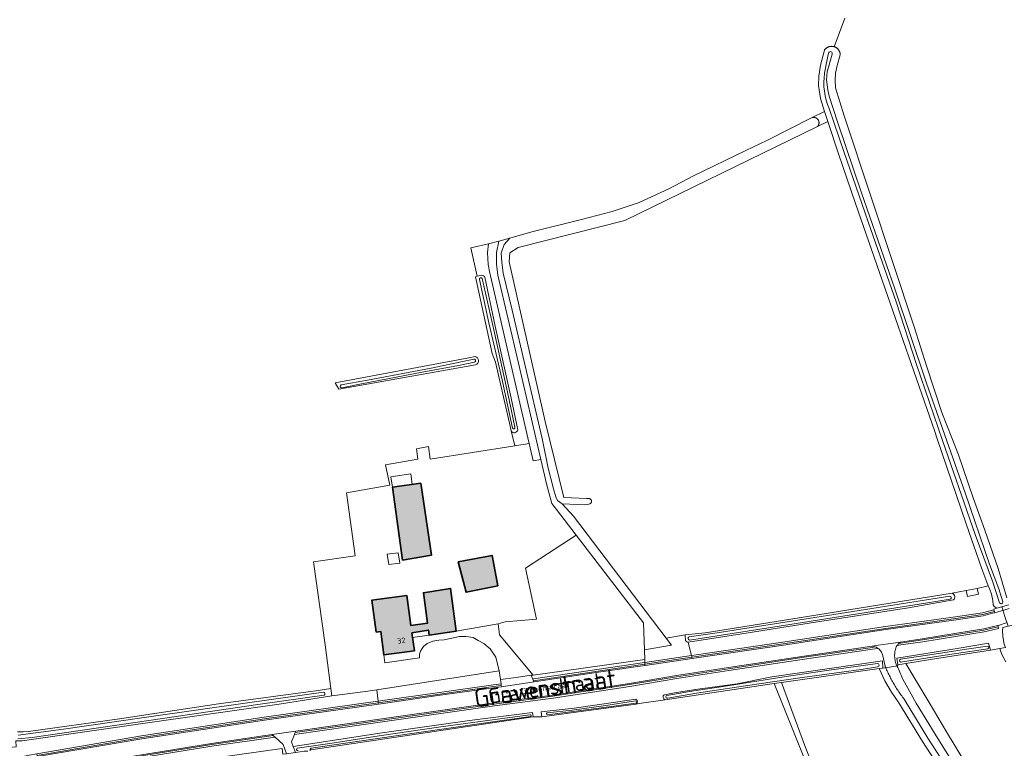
# Model space of a CAD drawing. Header units: metres. Extents: x 200031 to 204075, y 460125 to 464703.
# Tile 142 of 178: x 203022 to 203350, y 462896 to 463139. Entities that reach past the tile are written whole.
import ezdxf
from ezdxf.enums import TextEntityAlignment as Align

# ---------------------------------------------------------------- set-up
doc = ezdxf.new("R2010")
doc.units = ezdxf.units.M
doc.header["$LTSCALE"] = 2
for name, color, linetype, lineweight in [('B-WE-GR-BOS_LOOF-GV', 253, 'Continuous', 13), ('B-WE-GR-GRAS-GV', 253, 'Continuous', 13), ('B-WE-GR-HOUTWAL-GV', 253, 'Continuous', 13), ('B-WE-KW-KUNSTWERK_DUIKER-G', 253, 'Continuous', 18), ('B-WE-OG-BEBOUWING-GV', 253, 'Continuous', 35), ('B-WE-OG-BEBOUWING-T18', 253, 'Continuous', 18), ('B-WE-OG-BEBOUWING_LUIFEL-GV', 253, 'Continuous', 18), ('B-WE-OG-TERREIN_CULTUURSCHEIDING-GV', 253, 'Continuous', 18), ('B-WE-OG-TERREIN_ERF-GV', 253, 'Continuous', 18), ('B-WE-OG-TERREIN_ONBEGROEID-GV', 253, 'Continuous', 18), ('B-WE-OG-TOPOGRAFIE-T18', 250, 'Continuous', 18), ('B-WE-OG-TOPOGRAFIE-T25_2000', 250, 'Continuous', 18), ('B-WE-OG-TOPOGRAFIE-T25_2500', 250, 'Continuous', 18), ('B-WE-OG-WATER-GV', 253, 'Continuous', 18), ('B-WE-OG-WATER_GREPPEL-GV', 253, 'Continuous', 18), ('B-WE-OG-WATER_SLOOT-GV', 253, 'Continuous', 18), ('B-WE-OG-WEG-GV', 253, 'Continuous', 18), ('B-WE-VH-VERHARDING_ASFALT-GV', 253, 'Continuous', 18), ('B-WE-VH-VERHARDING_BETON-A', 254, 'Continuous', 25), ('B-WE-VH-VERHARDING_BETONSTRAATSTEEN-GV', 253, 'Continuous', 18), ('B-WE-VH-VERHARDING_GRASBETONSTEEN-GV', 253, 'Continuous', 18)]:
    doc.layers.add(name, color=color, linetype=linetype, lineweight=lineweight)
doc.styles.add('NLCS-ISO-M1000-T18', font='NLCS-ISO.ttf', dxfattribs={"height": 1.8})
doc.styles.add('NLCS-ISO-M2000-T25', font='NLCS-ISO.ttf', dxfattribs={"height": 5})
doc.styles.add('NLCS-ISO-M2500-T25', font='NLCS-ISO.ttf', dxfattribs={"height": 6.25})

msp = doc.modelspace()

# ---------------------------------------------------------------- hatches: boundary and pattern name
at = {"layer": 'B-WE-VH-VERHARDING_BETON-A'}
h = msp.add_hatch(color=256, dxfattribs=at)
h.dxf.hatch_style = 1
h.paths.add_polyline_path([(203155.406, 462984.897), (203145.891, 462983.491), (203149.307, 462959.214), (203158.901, 462960.813)])
h = msp.add_hatch(color=256, dxfattribs=at)
h.dxf.hatch_style = 1
h.paths.add_polyline_path([(203167.85, 462958.666), (203170.43, 462948.479), (203181.019, 462950.67), (203179.125, 462960.778)])
h = msp.add_hatch(color=256, dxfattribs=at)
h.dxf.hatch_style = 1
h.paths.add_polyline_path([(203143.078, 462927.557), (203153.218, 462928.951), (203152.398, 462934.92), (203157.886, 462935.849), (203158.109, 462934.183), (203167.193, 462935.552), (203165.277, 462949.746), (203156.22, 462948.309), (203157.58, 462938.14), (203152.059, 462937.38), (203150.677, 462947.438), (203139.058, 462945.841), (203140.523, 462935.185), (203142.002, 462935.388)])

# ---------------------------------------------------------------- linework, layer by layer
at = {"layer": 'B-WE-GR-BOS_LOOF-GV', "flags": 128}
msp.add_lwpolyline([(203181.156, 462937.978), (203181.531, 462934.221), (203192.758, 462920.859), (203203.135, 462922.293), (203230.008, 462926.008), (203229.902, 462929.238), (203229.604, 462938.28), (203207.18, 462967.505), (203190.282, 462956.499), (203193.877, 462939.499), (203183.476, 462938.646)], close=True, dxfattribs=at)
at = {"layer": 'B-WE-GR-GRAS-GV', "flags": 128}
for points in [[(203020.957, 462901.948), (203021.693, 462901.899), (203021.809, 462901.891), (203022.863, 462901.886), (203024.619, 462902.032), (203054.877, 462906.235), (203087.958, 462911.269), (203121.131, 462915.705), (203125.411, 462916.376), (203123.509, 462930.955), (203119.539, 462958.655), (203133.481, 462960.594), (203130.631, 462981.632), (203145.019, 462984.14), (203143.611, 462990.979), (203154.327, 462992.831), (203153.93, 462996.27), (203157.899, 462997.064), (203158.49, 462992.822), (203186.693, 462997.326), (203185.488, 463002.292), (203184.861, 463004.875), (203180.231, 463025.248), (203179.172, 463028.158), (203173.537, 463053.702), (203174.175, 463053.862), (203172.017, 463063.384), (203177.878, 463064.686), (203181.338, 463065.586), (203185.079, 463066.559), (203192.329, 463068.724), (203208.874, 463072.789), (203219.16, 463075.411), (203228.149, 463078.432), (203238.075, 463082.991), (203246.242, 463087.319), (203263.73, 463095.853), (203270.674, 463099.161), (203285.798, 463106.78), (203289.918, 463108.855), (203288.562, 463113.198), (203287.857, 463117.476), (203287.979, 463120.604), (203288.583, 463124.307), (203289.893, 463129.271), (203289.954, 463129.359), (203290.018, 463129.445), (203290.085, 463129.528), (203290.155, 463129.609), (203290.228, 463129.687), (203290.304, 463129.762), (203290.383, 463129.834), (203290.465, 463129.904), (203290.549, 463129.97), (203290.635, 463130.033), (203290.724, 463130.093), (203290.815, 463130.149), (203290.908, 463130.202), (203291.003, 463130.251), (203291.099, 463130.297), (203291.198, 463130.34), (203291.298, 463130.378), (203291.399, 463130.413), (203291.501, 463130.444), (203291.605, 463130.471), (203291.709, 463130.494), (203291.814, 463130.513), (203291.92, 463130.529), (203292.027, 463130.54), (203292.133, 463130.547), (203292.24, 463130.551), (203292.347, 463130.55), (203292.454, 463130.546), (203292.561, 463130.537), (203292.667, 463130.524), (203292.773, 463130.508), (203292.878, 463130.487), (203292.982, 463130.463), (203293.077, 463130.437), (203296.706, 463139.915)], [(203296.706, 463139.915), (203293.077, 463130.437), (203293.179, 463130.405), (203293.28, 463130.37), (203293.38, 463130.33), (203293.478, 463130.287), (203293.574, 463130.241), (203293.669, 463130.19), (203293.761, 463130.137), (203293.851, 463130.08), (203293.94, 463130.019), (203294.026, 463129.955), (203294.109, 463129.888), (203294.19, 463129.818), (203294.268, 463129.745), (203294.344, 463129.67), (203294.416, 463129.591), (203294.486, 463129.51), (203294.553, 463129.426), (203294.616, 463129.34), (203294.676, 463129.251), (203294.733, 463129.16), (203294.786, 463129.068), (203294.836, 463128.973), (203294.882, 463128.876), (203294.924, 463128.778), (203294.963, 463128.679), (203294.998, 463128.578), (203295.03, 463128.475), (203295.057, 463128.372), (203295.081, 463128.267), (203295.1, 463128.162), (203295.116, 463128.056), (203295.128, 463127.95), (203295.136, 463127.843), (203295.139, 463127.745), (203294.074, 463124.186), (203293.553, 463121.576), (203293.412, 463119.263), (203293.567, 463116.728), (203296.43, 463107.389), (203305.452, 463080.227), (203319.811, 463036.991), (203324.045, 463023.646), (203328.97, 463008.482), (203332.334, 463000), (203334.577, 462994.345), (203339.408, 462979.984), (203343.332, 462969.145), (203347.783, 462956.399), (203350.694, 462946.592)], [(203173.614, 463024.368), (203128.048, 463016.185), (203126.756, 463018.284), (203171.319, 463026.68), (203173.458, 463027.083)], [(203350.377, 462925.289), (203349.13, 462927.547), (203348.582, 462928.976), (203348.389, 462929.687), (203345.234, 462929.148), (203325.934, 462926.186), (203317.012, 462924.744), (203320.156, 462919.473), (203324.805, 462911.679), (203330.604, 462901.957), (203338.533, 462888.664), (203345.396, 462877.157), (203347.641, 462873.394), (203357.622, 462878.668)], [(203350.265, 462930.008), (203348.389, 462929.687), (203348.582, 462928.976), (203349.13, 462927.547), (203350.377, 462925.289)], [(203329.536, 462887.903), (203322.556, 462898.721), (203314.707, 462911.627), (203312.228, 462915.166), (203310.06, 462918.904), (203308.133, 462922.998), (203275.525, 462918.419), (203283.598, 462896.706), (203291.461, 462876.913)], [(203294.696, 462864.497), (203279.836, 462901.498), (203273.115, 462918.047), (203236.843, 462912.642), (203228.091, 462911.338), (203227.091, 462911.204), (203206.3, 462908.417), (203195.685, 462906.897), (203195.593, 462906.884), (203192.783, 462906.896), (203192.746, 462906.896), (203118.724, 462895.969)]]:
    msp.add_lwpolyline(points, dxfattribs=at)
for points in [[(203285.798, 463106.78), (203285.84, 463106.791), (203285.923, 463106.81), (203286.006, 463106.825), (203286.091, 463106.836), (203286.175, 463106.843), (203286.26, 463106.846), (203286.345, 463106.846), (203286.429, 463106.841), (203286.513, 463106.832), (203286.597, 463106.819), (203286.68, 463106.802), (203286.763, 463106.782), (203286.844, 463106.757), (203286.924, 463106.729), (203287.002, 463106.697), (203287.079, 463106.661), (203287.154, 463106.622), (203287.228, 463106.579), (203287.299, 463106.533), (203287.367, 463106.484), (203287.434, 463106.431), (203287.498, 463106.375), (203287.559, 463106.316), (203287.617, 463106.255), (203287.673, 463106.191), (203287.725, 463106.124), (203287.774, 463106.055), (203287.82, 463105.983), (203287.862, 463105.91), (203287.901, 463105.835), (203287.936, 463105.757), (203287.968, 463105.679), (203287.996, 463105.599), (203288.02, 463105.517), (203288.04, 463105.435), (203288.056, 463105.352), (203288.068, 463105.268), (203288.077, 463105.183), (203288.081, 463105.099), (203288.081, 463105.014), (203288.078, 463104.929), (203288.07, 463104.845), (203288.058, 463104.761), (203288.043, 463104.677), (203288.023, 463104.595), (203288, 463104.513), (203287.973, 463104.433), (203287.942, 463104.354), (203287.907, 463104.277), (203287.869, 463104.201), (203287.827, 463104.127), (203287.782, 463104.056), (203287.734, 463103.986), (203287.682, 463103.919), (203287.627, 463103.854), (203287.569, 463103.792), (203290.979, 463105.455), (203289.918, 463108.855)], [(203340.761, 462949.758), (203344.472, 462950.593), (203343.979, 462951.796), (203342.345, 462956.275), (203337.094, 462971.293), (203327.353, 463000), (203326.655, 463002.06), (203314.481, 463037.182), (203300.221, 463078.177), (203294.585, 463094.696), (203290.979, 463105.455), (203287.569, 463103.792), (203223.407, 463072.501), (203187.756, 463063.419), (203185.045, 463061.657), (203184.775, 463058.675), (203196.839, 463005.402), (203203.049, 462980.082), (203210.715, 462979.774), (203211.585, 462979.704), (203211.618, 462979.694), (203211.676, 462979.673), (203211.731, 462979.648), (203211.785, 462979.62), (203211.837, 462979.588), (203211.887, 462979.553), (203211.935, 462979.514), (203211.98, 462979.473), (203212.022, 462979.429), (203212.061, 462979.382), (203212.097, 462979.332), (203212.129, 462979.281), (203212.158, 462979.227), (203212.184, 462979.172), (203212.206, 462979.115), (203212.224, 462979.056), (203212.238, 462978.997), (203212.248, 462978.937), (203212.255, 462978.876), (203212.257, 462978.815), (203212.255, 462978.754), (203212.25, 462978.693), (203212.24, 462978.633), (203212.227, 462978.574), (203212.209, 462978.515), (203212.188, 462978.458), (203212.163, 462978.402), (203212.135, 462978.348), (203212.103, 462978.296), (203212.067, 462978.246), (203212.029, 462978.199), (203211.987, 462978.154), (203211.943, 462978.112), (203211.896, 462978.073), (203211.847, 462978.038), (203211.795, 462978.005), (203211.741, 462977.976), (203211.686, 462977.951), (203211.629, 462977.929), (203211.318, 462977.878), (203210.047, 462977.671), (203202.461, 462977.976), (203206.237, 462973.84), (203237.102, 462933.187), (203243.433, 462934.248), (203250.08, 462934.992), (203284.248, 462940.399), (203332.511, 462948.122), (203337.121, 462949.08)], [(203195.367, 462992.715), (203197.332, 462984.212), (203199.032, 462978.124), (203200.567, 462976.123), (203207.18, 462967.505), (203229.604, 462938.28), (203229.902, 462929.238), (203238.927, 462930.784), (203237.102, 462933.187), (203206.237, 462973.84), (203202.461, 462977.976), (203200.897, 462979.038), (203200.363, 462980.349), (203199.602, 462983.004), (203197.839, 462989.867), (203195.786, 462999.708), (203195.384, 463001.597), (203190.589, 463022.118), (203185.857, 463042.608), (203182.807, 463054.9), (203182.364, 463058.597), (203182.185, 463061.607), (203183.113, 463064.514), (203185.079, 463066.559), (203181.338, 463065.586), (203180.542, 463061.789), (203180.586, 463057.929), (203181.048, 463054.239), (203187.942, 463024.858), (203193.684, 463000)]]:
    msp.add_lwpolyline(points, close=True, dxfattribs=at)
at = {"layer": 'B-WE-GR-GRAS-GV'}
msp.add_lwpolyline([(203173.458, 463027.083, -0.7748319), (203173.614, 463024.368)], format="xyb", dxfattribs=at)
at = {"layer": 'B-WE-GR-HOUTWAL-GV', "flags": 128}
for points in [[(203186.693, 462997.326), (203191.423, 462998.082), (203190.982, 463000), (203178.566, 463053.97), (203178.387, 463054.916), (203177.838, 463057.823), (203177.563, 463061.786), (203177.878, 463064.686), (203172.017, 463063.384), (203174.175, 463053.862), (203175.715, 463054.247)], [(203176.703, 463053.531), (203180.101, 463037.194), (203185.485, 463013.246), (203187.667, 463002.702)], [(203185.488, 463002.292), (203186.693, 462997.326)]]:
    msp.add_lwpolyline(points, dxfattribs=at)
at = {"layer": 'B-WE-GR-HOUTWAL-GV'}
for points in [[(203175.715, 463054.247, -0.2597054), (203176.703, 463053.531)], [(203187.667, 463002.702, -0.7353306), (203185.488, 463002.292)]]:
    msp.add_lwpolyline(points, format="xyb", dxfattribs=at)
at = {"layer": 'B-WE-KW-KUNSTWERK_DUIKER-G', "flags": 128}
msp.add_lwpolyline([(203351.154, 462937.179), (203350.063, 462940.441), (203348.972, 462943.702)], dxfattribs=at)
at = {"layer": 'B-WE-OG-BEBOUWING-GV', "flags": 128}
for points in [[(203155.406, 462984.897), (203145.891, 462983.491), (203149.307, 462959.214), (203158.901, 462960.813)], [(203167.85, 462958.666), (203170.43, 462948.479), (203181.019, 462950.67), (203179.125, 462960.778)], [(203143.078, 462927.557), (203153.218, 462928.951), (203152.398, 462934.92), (203157.886, 462935.849), (203158.109, 462934.183), (203167.193, 462935.552), (203165.277, 462949.746), (203156.22, 462948.309), (203157.58, 462938.14), (203152.059, 462937.38), (203150.677, 462947.438), (203139.058, 462945.841), (203140.523, 462935.185), (203142.002, 462935.388)]]:
    msp.add_lwpolyline(points, close=True, dxfattribs=at)
at = {"layer": 'B-WE-OG-BEBOUWING_LUIFEL-GV', "flags": 128}
for points in [[(203145.891, 462983.491), (203152.521, 462984.471), (203152.005, 462987.958), (203145.376, 462986.979)], [(203144.647, 462957.678), (203148.311, 462958.193), (203147.823, 462961.659), (203144.159, 462961.144)], [(203152.398, 462934.92), (203152.613, 462933.352), (203158.109, 462934.183), (203157.886, 462935.849)]]:
    msp.add_lwpolyline(points, close=True, dxfattribs=at)
at = {"layer": 'B-WE-OG-TERREIN_CULTUURSCHEIDING-GV', "flags": 128}
for points in [[(203310.255, 462937.031), (203332.826, 462940.209), (203342.561, 462941.625), (203346.399, 462942.63), (203346.342, 462942.86), (203347.386, 462943.12), (203346.454, 462943.767), (203346.158, 462944.322), (203345.963, 462945.769), (203345.602, 462947.829), (203344.964, 462949.39), (203344.472, 462950.593), (203340.761, 462949.758), (203341.194, 462947.886), (203337.581, 462947.079), (203337.121, 462949.08), (203332.511, 462948.122)], [(203332.905, 462945.904), (203317.229, 462943.187), (203288.993, 462938.827), (203262.344, 462934.571), (203244.49, 462931.804), (203244.51, 462931.723), (203245.589, 462927.403), (203245.686, 462927.417), (203247.124, 462927.63), (203276.061, 462931.818), (203310.255, 462937.031)], [(203351.306, 462944.247), (203347.386, 462943.12), (203346.342, 462942.86), (203346.399, 462942.63), (203346.544, 462942.048), (203346.641, 462941.66), (203349.659, 462942.45), (203351.472, 462943.013)], [(203350.411, 462938.295), (203347.947, 462937.44), (203347.706, 462937.38), (203347.803, 462936.992), (203347.948, 462936.41), (203345.985, 462935.921), (203343.168, 462935.26), (203338.982, 462934.598), (203322.63, 462931.959), (203315.344, 462930.888), (203314.108, 462930.706), (203314.051, 462930.625), (203313.838, 462930.255), (203313.66, 462929.867), (203313.516, 462929.465), (203313.408, 462929.052), (203313.338, 462928.632), (203313.305, 462928.206), (203313.274, 462927.333), (203313.323, 462926.46), (203313.449, 462925.596), (203313.653, 462924.746), (203313.786, 462924.477), (203313.918, 462924.208), (203314.049, 462923.938), (203314.366, 462923.978), (203314.318, 462924.309), (203313.996, 462926.527), (203334.812, 462929.841), (203344.597, 462931.476), (203345.234, 462929.148), (203348.389, 462929.687), (203350.265, 462930.008), (203349.793, 462931.162), (203349.355, 462933.674), (203349.222, 462935.852), (203349.386, 462936.708), (203353.487, 462937.719)], [(203237.102, 462933.187), (203238.927, 462930.784), (203229.902, 462929.238), (203230.008, 462926.008), (203230.038, 462925.092), (203245.589, 462927.403), (203244.51, 462931.723), (203244.49, 462931.804)], [(203243.608, 462932.324), (203243.433, 462934.248), (203237.102, 462933.187)], [(203309.749, 462925.228), (203309.583, 462926.246), (203309.34, 462927.248), (203309.021, 462928.228), (203308.86, 462928.533), (203308.674, 462928.822), (203308.463, 462929.095), (203308.23, 462929.348), (203307.976, 462929.581), (203307.729, 462929.769), (203305.928, 462929.505), (203305.194, 462929.397), (203282.494, 462926.099), (203258.023, 462922.396), (203240.692, 462919.705), (203225.047, 462917.069), (203199.428, 462913.186), (203179.903, 462910.57), (203131.671, 462903.709), (203113.221, 462901.053), (203112.223, 462898.59), (203112.804, 462897.03), (203142.485, 462901.57), (203171.534, 462905.756), (203192.552, 462908.359), (203192.783, 462906.896), (203195.593, 462906.884), (203195.685, 462906.897), (203195.439, 462908.552), (203206.503, 462909.783), (203220.995, 462911.89), (203227.076, 462912.772)], [(203236.535, 462914.298), (203239.9, 462914.93), (203247.699, 462916.107), (203260.749, 462917.893), (203272.344, 462920.22), (203309.258, 462925.576), (203309.381, 462923.173), (203310.302, 462923.302), (203310.243, 462923.439), (203310.157, 462923.644), (203310.071, 462923.85), (203309.749, 462925.228)], [(203022.171, 462893.628), (203022.225, 462893.641), (203024.768, 462894.147), (203027.356, 462894.602), (203062.246, 462900.591), (203103.165, 462906.85), (203141.062, 462912.196), (203141.099, 462912.201), (203140.71, 462915.945), (203136.954, 462915.365), (203125.734, 462913.898)], [(203125.734, 462913.898), (203108.11, 462911.14), (203066.605, 462905.253), (203022.491, 462898.925), (203022.434, 462898.917), (203020.361, 462898.957), (203020.508, 462896.928), (203014.481, 462896.414), (203015.041, 462894.969)], [(203227.091, 462911.204), (203228.091, 462911.338), (203236.843, 462912.642)]]:
    msp.add_lwpolyline(points, dxfattribs=at)
at = {"layer": 'B-WE-OG-TERREIN_CULTUURSCHEIDING-GV'}
for points in [[(203332.511, 462948.122, -0.5580121), (203332.905, 462945.904)], [(203244.49, 462931.804, -0.2455289), (203243.608, 462932.324)], [(203227.076, 462912.772, -0.5975507), (203227.091, 462911.204)], [(203236.843, 462912.642, -0.6897875), (203236.535, 462914.298)]]:
    msp.add_lwpolyline(points, format="xyb", dxfattribs=at)
at = {"layer": 'B-WE-OG-TERREIN_CULTUURSCHEIDING-GV', "flags": 128}
for points in [[(203192.669, 462919.538), (203192.938, 462919.578), (203229.899, 462925.07), (203229.909, 462925.072), (203230.038, 462925.092), (203230.008, 462926.008), (203203.135, 462922.293), (203192.758, 462920.859), (203192.128, 462920.772)], [(203182.084, 462917.964), (203181.878, 462919.352), (203181.45, 462922.231), (203140.71, 462915.945), (203141.099, 462912.201), (203143.412, 462912.527), (203160.836, 462914.985), (203179.553, 462917.588)], [(203049.297, 462887.815), (203080.736, 462892.367), (203109.196, 462896.343), (203109.421, 462894.443), (203110.617, 462894.622), (203109.481, 462897.668), (203106.761, 462900.123), (203085.745, 462897.097), (203028.95, 462887.863), (203028.352, 462887.708), (203028.965, 462884.653)]]:
    msp.add_lwpolyline(points, close=True, dxfattribs=at)
at = {"layer": 'B-WE-OG-TERREIN_ERF-GV', "flags": 128}
for points in [[(203181.45, 462922.231), (203180.316, 462926.867), (203178.487, 462929.559), (203176.371, 462931.413), (203174.46, 462932.397), (203172.81, 462933.331), (203170.527, 462933.682), (203168.286, 462933.667), (203163.146, 462932.66), (203161.418, 462932.446), (203159.357, 462932.156), (203157.491, 462931.358), (203156.241, 462930.388), (203155.396, 462929.094), (203154.885, 462927.843), (203154.865, 462926.56), (203143.32, 462924.944), (203143.078, 462927.557), (203142.002, 462935.388), (203140.523, 462935.185), (203139.058, 462945.841), (203150.677, 462947.438), (203152.059, 462937.38), (203157.58, 462938.14), (203156.22, 462948.309), (203165.277, 462949.746), (203167.193, 462935.552), (203181.156, 462937.978), (203183.476, 462938.646), (203193.877, 462939.499), (203190.282, 462956.499), (203207.18, 462967.505), (203200.567, 462976.123), (203199.032, 462978.124), (203197.332, 462984.212), (203195.367, 462992.715), (203192.76, 462992.272), (203191.423, 462998.082), (203186.693, 462997.326), (203158.49, 462992.822), (203157.899, 462997.064), (203153.93, 462996.27), (203154.327, 462992.831), (203143.611, 462990.979), (203145.019, 462984.14), (203130.631, 462981.632), (203133.481, 462960.594), (203119.539, 462958.655), (203123.509, 462930.955), (203125.411, 462916.376), (203125.734, 462913.898), (203136.954, 462915.365), (203140.71, 462915.945)], [(203155.406, 462984.897), (203158.901, 462960.813), (203149.307, 462959.214), (203145.891, 462983.491)], [(203167.85, 462958.666), (203179.125, 462960.778), (203181.019, 462950.67), (203170.43, 462948.479)]]:
    msp.add_lwpolyline(points, close=True, dxfattribs=at)
for points in [[(203331.325, 462889.018), (203324.342, 462899.84), (203316.448, 462912.82), (203316.181, 462913.17), (203315.917, 462913.522), (203315.657, 462913.877), (203315.4, 462914.234), (203315.146, 462914.593), (203314.895, 462914.955), (203314.648, 462915.319), (203314.404, 462915.685), (203314.163, 462916.053), (203313.925, 462916.424), (203313.691, 462916.797), (203313.461, 462917.171), (203313.234, 462917.548), (203313.01, 462917.927), (203312.789, 462918.308), (203312.573, 462918.691), (203312.359, 462919.076), (203312.149, 462919.463), (203311.943, 462919.851), (203311.74, 462920.242), (203311.541, 462920.634), (203311.345, 462921.029), (203311.153, 462921.424), (203310.965, 462921.822), (203310.78, 462922.222), (203310.599, 462922.623), (203310.421, 462923.025), (203310.302, 462923.302), (203309.381, 462923.173), (203308.133, 462922.998), (203310.06, 462918.904), (203312.228, 462915.166), (203314.707, 462911.627), (203322.556, 462898.721), (203329.536, 462887.903)], [(203338.533, 462888.664), (203330.604, 462901.957), (203324.805, 462911.679), (203320.156, 462919.473), (203317.012, 462924.744), (203314.318, 462924.309), (203314.366, 462923.978), (203314.049, 462923.938), (203314.3, 462923.414), (203314.548, 462922.888), (203314.792, 462922.361), (203315.032, 462921.832), (203315.268, 462921.301), (203315.501, 462920.769), (203315.731, 462920.235), (203315.956, 462919.699), (203316.043, 462919.491), (203320.484, 462911.452), (203326.844, 462901.178), (203333.931, 462889.695)]]:
    msp.add_lwpolyline(points, dxfattribs=at)
at = {"layer": 'B-WE-OG-TERREIN_ONBEGROEID-GV', "flags": 128}
msp.add_lwpolyline([(203195.367, 462992.715), (203193.684, 463000), (203187.942, 463024.858), (203181.048, 463054.239), (203180.586, 463057.929), (203180.542, 463061.789), (203181.338, 463065.586), (203177.878, 463064.686), (203177.563, 463061.786), (203177.838, 463057.823), (203178.387, 463054.916), (203178.566, 463053.97), (203190.982, 463000), (203191.423, 462998.082), (203192.76, 462992.272)], close=True, dxfattribs=at)
at = {"layer": 'B-WE-OG-WATER-GV', "flags": 128}
for points in [[(203226.901, 462912.211), (203217.078, 462910.659), (203205.758, 462909.202), (203197.466, 462908.23)], [(203197.596, 462907.647), (203216.399, 462910.028), (203227.002, 462911.538)]]:
    msp.add_lwpolyline(points, dxfattribs=at)
at = {"layer": 'B-WE-OG-WATER-GV'}
for points in [[(203227.002, 462911.538, 0.7497714), (203226.901, 462912.211)], [(203197.466, 462908.23, 0.907945), (203197.596, 462907.647)]]:
    msp.add_lwpolyline(points, format="xyb", dxfattribs=at)
at = {"layer": 'B-WE-OG-WATER_GREPPEL-GV', "flags": 128}
for points in [[(203285.798, 463106.78), (203270.674, 463099.161), (203263.73, 463095.853), (203246.242, 463087.319), (203238.075, 463082.991), (203228.149, 463078.432), (203219.16, 463075.411), (203208.874, 463072.789), (203192.329, 463068.724), (203185.079, 463066.559), (203183.113, 463064.514), (203182.185, 463061.607), (203182.364, 463058.597), (203182.807, 463054.9), (203185.857, 463042.608), (203190.589, 463022.118), (203195.384, 463001.597), (203195.786, 462999.708), (203197.839, 462989.867), (203199.602, 462983.004), (203200.363, 462980.349), (203200.897, 462979.038), (203202.461, 462977.976), (203210.047, 462977.671), (203211.318, 462977.878), (203211.629, 462977.929), (203211.686, 462977.951), (203211.741, 462977.976), (203211.795, 462978.005), (203211.847, 462978.038), (203211.896, 462978.073), (203211.943, 462978.112), (203211.987, 462978.154), (203212.029, 462978.199), (203212.067, 462978.246), (203212.103, 462978.296), (203212.135, 462978.348), (203212.163, 462978.402), (203212.188, 462978.458), (203212.209, 462978.515), (203212.227, 462978.574), (203212.24, 462978.633), (203212.25, 462978.693), (203212.255, 462978.754), (203212.257, 462978.815), (203212.255, 462978.876), (203212.248, 462978.937), (203212.238, 462978.997), (203212.224, 462979.056), (203212.206, 462979.115), (203212.184, 462979.172), (203212.158, 462979.227), (203212.129, 462979.281), (203212.097, 462979.332), (203212.061, 462979.382), (203212.022, 462979.429), (203211.98, 462979.473), (203211.935, 462979.514), (203211.887, 462979.553), (203211.837, 462979.588), (203211.785, 462979.62), (203211.731, 462979.648), (203211.676, 462979.673), (203211.618, 462979.694), (203211.585, 462979.704), (203210.715, 462979.774), (203203.049, 462980.082), (203196.839, 463005.402), (203184.775, 463058.675), (203185.045, 463061.657), (203187.756, 463063.419), (203223.407, 463072.501), (203287.569, 463103.792), (203287.627, 463103.854), (203287.682, 463103.919), (203287.734, 463103.986), (203287.782, 463104.056), (203287.827, 463104.127), (203287.869, 463104.201), (203287.907, 463104.277), (203287.942, 463104.354), (203287.973, 463104.433), (203288, 463104.513), (203288.023, 463104.595), (203288.043, 463104.677), (203288.058, 463104.761), (203288.07, 463104.845), (203288.078, 463104.929), (203288.081, 463105.014), (203288.081, 463105.099), (203288.077, 463105.183), (203288.068, 463105.268), (203288.056, 463105.352), (203288.04, 463105.435), (203288.02, 463105.517), (203287.996, 463105.599), (203287.968, 463105.679), (203287.936, 463105.757), (203287.901, 463105.835), (203287.862, 463105.91), (203287.82, 463105.983), (203287.774, 463106.055), (203287.725, 463106.124), (203287.673, 463106.191), (203287.617, 463106.255), (203287.559, 463106.316), (203287.498, 463106.375), (203287.434, 463106.431), (203287.367, 463106.484), (203287.299, 463106.533), (203287.228, 463106.579), (203287.154, 463106.622), (203287.079, 463106.661), (203287.002, 463106.697), (203286.924, 463106.729), (203286.844, 463106.757), (203286.763, 463106.782), (203286.68, 463106.802), (203286.597, 463106.819), (203286.513, 463106.832), (203286.429, 463106.841), (203286.345, 463106.846), (203286.26, 463106.846), (203286.175, 463106.843), (203286.091, 463106.836), (203286.006, 463106.825), (203285.923, 463106.81), (203285.84, 463106.791)], [(203340.761, 462949.758), (203337.121, 462949.08), (203337.581, 462947.079), (203341.194, 462947.886)]]:
    msp.add_lwpolyline(points, close=True, dxfattribs=at)
at = {"layer": 'B-WE-OG-WATER_GREPPEL-GV'}
for points in [[(203175.788, 463053.103, 0.7377237), (203174.863, 463052.79)], [(203173.242, 463025.22, 0.9172708), (203172.997, 463026.253)], [(203128.824, 463017.614, 0.9619384), (203129.07, 463016.697)], [(203185.965, 463003.151, 0.8498168), (203186.731, 463003.509)], [(203331.769, 462946.145, 0.879983), (203331.634, 462947.175)], [(203244.788, 462933.572, 0.7956979), (203244.914, 462932.528)]]:
    msp.add_lwpolyline(points, format="xyb", dxfattribs=at)
at = {"layer": 'B-WE-OG-WATER_GREPPEL-GV', "flags": 128}
for points in [[(203174.863, 463052.79), (203178.054, 463038.282), (203182.457, 463019.375), (203185.965, 463003.151)], [(203186.731, 463003.509), (203184.813, 463012.61), (203179.718, 463035.95), (203175.788, 463053.103)], [(203172.997, 463026.253), (203158.758, 463023.269), (203137.605, 463019.251), (203128.824, 463017.614)], [(203129.07, 463016.697), (203135.577, 463017.99), (203155.793, 463021.877), (203167.962, 463024.105), (203173.242, 463025.22)], [(203331.634, 462947.175), (203286.718, 462940.005), (203254.128, 462934.896), (203244.788, 462933.572)], [(203244.914, 462932.528), (203278.385, 462937.768), (203323.582, 462944.79), (203331.769, 462946.145)], [(203291.461, 462876.913), (203283.598, 462896.706), (203275.525, 462918.419), (203273.115, 462918.047), (203279.836, 462901.498), (203294.696, 462864.497)]]:
    msp.add_lwpolyline(points, dxfattribs=at)
at = {"layer": 'B-WE-OG-WATER_SLOOT-GV', "flags": 128}
for points in [[(203350.694, 462946.592), (203347.783, 462956.399), (203343.332, 462969.145), (203339.408, 462979.984), (203334.577, 462994.345), (203332.334, 463000), (203328.97, 463008.482), (203324.045, 463023.646), (203319.811, 463036.991), (203305.452, 463080.227), (203296.43, 463107.389), (203293.567, 463116.728), (203293.412, 463119.263), (203293.553, 463121.576), (203294.074, 463124.186), (203295.139, 463127.745), (203295.136, 463127.843), (203295.128, 463127.95), (203295.116, 463128.056), (203295.1, 463128.162), (203295.081, 463128.267), (203295.057, 463128.372), (203295.03, 463128.475), (203294.998, 463128.578), (203294.963, 463128.679), (203294.924, 463128.778), (203294.882, 463128.876), (203294.836, 463128.973), (203294.786, 463129.068), (203294.733, 463129.16), (203294.676, 463129.251), (203294.616, 463129.34), (203294.553, 463129.426), (203294.486, 463129.51), (203294.416, 463129.591), (203294.344, 463129.67), (203294.268, 463129.745), (203294.19, 463129.818), (203294.109, 463129.888), (203294.026, 463129.955), (203293.94, 463130.019), (203293.851, 463130.08), (203293.761, 463130.137), (203293.669, 463130.19), (203293.574, 463130.241), (203293.478, 463130.287), (203293.38, 463130.33), (203293.28, 463130.37), (203293.179, 463130.405), (203293.077, 463130.437), (203292.982, 463130.463), (203292.878, 463130.487), (203292.773, 463130.508), (203292.667, 463130.524), (203292.561, 463130.537), (203292.454, 463130.546), (203292.347, 463130.55), (203292.24, 463130.551), (203292.133, 463130.547), (203292.027, 463130.54), (203291.92, 463130.529), (203291.814, 463130.513), (203291.709, 463130.494), (203291.605, 463130.471), (203291.501, 463130.444), (203291.399, 463130.413), (203291.298, 463130.378), (203291.198, 463130.34), (203291.099, 463130.297), (203291.003, 463130.251), (203290.908, 463130.202), (203290.815, 463130.149), (203290.724, 463130.093), (203290.635, 463130.033), (203290.549, 463129.97), (203290.465, 463129.904), (203290.383, 463129.834), (203290.304, 463129.762), (203290.228, 463129.687), (203290.155, 463129.609), (203290.085, 463129.528), (203290.018, 463129.445), (203289.954, 463129.359), (203289.893, 463129.271), (203288.583, 463124.307), (203287.979, 463120.604), (203287.857, 463117.476), (203288.562, 463113.198), (203289.918, 463108.855), (203290.979, 463105.455), (203294.585, 463094.696), (203300.221, 463078.177), (203314.481, 463037.182), (203326.655, 463002.06), (203327.353, 463000), (203337.094, 462971.293), (203342.345, 462956.275), (203343.979, 462951.796), (203344.472, 462950.593), (203344.964, 462949.39), (203345.602, 462947.829), (203345.963, 462945.769), (203346.158, 462944.322), (203346.454, 462943.767), (203347.386, 462943.12), (203351.306, 462944.247)], [(203289.916, 463121.557), (203290.658, 463125.551), (203291.168, 463127.854), (203291.369, 463128.445)], [(203291.369, 463128.445), (203291.168, 463127.854), (203290.658, 463125.551), (203289.916, 463121.557)], [(203292.44, 463127.961), (203290.839, 463122.063), (203290.575, 463119.432)], [(203349.386, 462945.264), (203347.963, 462949.627), (203344.934, 462957.81), (203336.743, 462981.609), (203323.876, 463018.214), (203313.302, 463049.642), (203302.25, 463081.741), (203294.287, 463105.415), (203291.464, 463113.982), (203291.052, 463116.069), (203290.575, 463119.432), (203290.839, 463122.063), (203292.44, 463127.961)], [(203290.575, 463119.432), (203291.052, 463116.069), (203291.464, 463113.982), (203294.287, 463105.415), (203302.25, 463081.741), (203313.302, 463049.642), (203323.876, 463018.214), (203336.743, 462981.609), (203344.934, 462957.81), (203347.963, 462949.627), (203349.386, 462945.264)], [(203348.255, 462944.967), (203345.863, 462952.166), (203340.172, 462967.791), (203329.272, 462999.116), (203320.573, 463024.388), (203313.744, 463045.289), (203305.311, 463069.448), (203296.485, 463095.173), (203291.428, 463109.781)], [(203291.428, 463109.781), (203296.485, 463095.173), (203305.311, 463069.448), (203313.744, 463045.289), (203320.573, 463024.388), (203329.272, 462999.116), (203340.172, 462967.791), (203345.863, 462952.166), (203348.255, 462944.967)], [(203175.715, 463054.247), (203174.175, 463053.862), (203173.537, 463053.702), (203179.172, 463028.158), (203180.231, 463025.248), (203184.861, 463004.875), (203185.488, 463002.292)], [(203185.965, 463003.151), (203182.457, 463019.375), (203178.054, 463038.282), (203174.863, 463052.79)], [(203175.788, 463053.103), (203179.718, 463035.95), (203184.813, 463012.61), (203186.731, 463003.509)], [(203187.667, 463002.702), (203185.485, 463013.246), (203180.101, 463037.194), (203176.703, 463053.531)], [(203173.458, 463027.083), (203171.319, 463026.68), (203126.756, 463018.284), (203128.048, 463016.185), (203173.614, 463024.368)], [(203128.824, 463017.614), (203137.605, 463019.251), (203158.758, 463023.269), (203172.997, 463026.253)], [(203173.242, 463025.22), (203167.962, 463024.105), (203155.793, 463021.877), (203135.577, 463017.99), (203129.07, 463016.697)], [(203332.511, 462948.122), (203284.248, 462940.399), (203250.08, 462934.992), (203243.433, 462934.248), (203243.608, 462932.324)], [(203244.49, 462931.804), (203262.344, 462934.571), (203288.993, 462938.827), (203317.229, 462943.187), (203332.905, 462945.904)], [(203244.788, 462933.572), (203254.128, 462934.896), (203286.718, 462940.005), (203331.634, 462947.175)], [(203331.769, 462946.145), (203323.582, 462944.79), (203278.385, 462937.768), (203244.914, 462932.528)], [(203353.487, 462937.719), (203349.386, 462936.708), (203349.222, 462935.852), (203349.355, 462933.674), (203349.793, 462931.162), (203350.265, 462930.008)], [(203315.261, 462926.167), (203326.512, 462927.845), (203337.229, 462929.463), (203344.288, 462930.496)], [(203344.387, 462929.636), (203327.868, 462927.168), (203315.288, 462925.202)], [(203315.288, 462925.202), (203327.868, 462927.168), (203344.387, 462929.636)], [(203344.288, 462930.496), (203337.229, 462929.463), (203326.512, 462927.845)], [(203326.512, 462927.845), (203315.261, 462926.167)], [(203309.381, 462923.173), (203309.258, 462925.576), (203272.344, 462920.22), (203260.749, 462917.893), (203247.699, 462916.107), (203239.9, 462914.93), (203236.535, 462914.298)], [(203236.843, 462912.642), (203273.115, 462918.047), (203275.525, 462918.419), (203308.133, 462922.998), (203309.381, 462923.173)], [(203237.385, 462914.061), (203244.961, 462915.35), (203256.139, 462917.043), (203261.78, 462917.963), (203275.712, 462920.131), (203290.675, 462922.416), (203307.556, 462924.726)], [(203307.556, 462924.726), (203290.675, 462922.416), (203275.712, 462920.131), (203261.78, 462917.963), (203256.139, 462917.043), (203244.961, 462915.35), (203237.385, 462914.061)], [(203237.644, 462913.167), (203247.224, 462914.802), (203267.987, 462917.914), (203282.474, 462919.997), (203302.089, 462922.757), (203307.624, 462923.605)], [(203302.089, 462922.757), (203282.474, 462919.997), (203267.987, 462917.914), (203247.224, 462914.802), (203237.644, 462913.167)], [(203307.624, 462923.605), (203302.089, 462922.757)], [(203020.361, 462898.957), (203022.434, 462898.917), (203022.491, 462898.925), (203066.605, 462905.253), (203108.11, 462911.14), (203125.734, 462913.898), (203125.411, 462916.376), (203121.131, 462915.705), (203087.958, 462911.269), (203054.877, 462906.235), (203024.619, 462902.032), (203022.863, 462901.886), (203021.809, 462901.891), (203021.693, 462901.899), (203020.957, 462901.948)], [(203123.163, 462914.144), (203101.059, 462911.076), (203070.069, 462906.535), (203025.857, 462900.043), (203021.019, 462899.543)], [(203021.019, 462899.543), (203025.857, 462900.043), (203070.069, 462906.535), (203101.059, 462911.076), (203123.163, 462914.144)], [(203021.156, 462900.808), (203036.257, 462902.853), (203063.167, 462906.708), (203098.392, 462911.759), (203122.892, 462915.14)], [(203122.892, 462915.14), (203098.392, 462911.759), (203063.167, 462906.708), (203036.257, 462902.853), (203021.156, 462900.808)], [(203227.076, 462912.772), (203220.995, 462911.89), (203206.503, 462909.783), (203195.439, 462908.552), (203195.685, 462906.897), (203206.3, 462908.417), (203227.091, 462911.204)], [(203197.466, 462908.23), (203205.758, 462909.202), (203217.078, 462910.659), (203226.901, 462912.211)], [(203227.002, 462911.538), (203216.399, 462910.028), (203197.596, 462907.647)], [(203118.39, 462895.721), (203118.724, 462895.969), (203192.746, 462906.896), (203192.783, 462906.896), (203192.552, 462908.359), (203171.534, 462905.756), (203142.485, 462901.57), (203112.804, 462897.03), (203113.537, 462895.059), (203116.452, 462895.495), (203116.95, 462895.52), (203117.71, 462895.431)], [(203114.181, 462896.438), (203125.08, 462898.076), (203141.493, 462900.613), (203162.041, 462903.612), (203185.056, 462906.7), (203191.82, 462907.628)], [(203191.82, 462907.628), (203185.056, 462906.7), (203162.041, 462903.612), (203141.493, 462900.613), (203125.08, 462898.076), (203114.181, 462896.438)], [(203191.924, 462906.992), (203178.586, 462905.137), (203152.339, 462901.422), (203125.661, 462897.456), (203118.772, 462896.425)], [(203118.772, 462896.425), (203125.661, 462897.456), (203152.339, 462901.422), (203178.586, 462905.137), (203191.924, 462906.992)]]:
    msp.add_lwpolyline(points, dxfattribs=at)
at = {"layer": 'B-WE-OG-WATER_SLOOT-GV'}
for points in [[(203291.369, 463128.445, -0.9677607), (203292.44, 463127.961)], [(203292.44, 463127.961, 0.9677607), (203291.369, 463128.445)], [(203291.428, 463109.781, -0.1375465), (203289.916, 463121.557)], [(203289.916, 463121.557, 0.1375465), (203291.428, 463109.781)], [(203176.703, 463053.531, 0.2597054), (203175.715, 463054.247)], [(203174.863, 463052.79, -0.7377237), (203175.788, 463053.103)], [(203172.997, 463026.253, -0.9172708), (203173.242, 463025.22)], [(203173.614, 463024.368, 0.7748319), (203173.458, 463027.083)], [(203129.07, 463016.697, -0.9619384), (203128.824, 463017.614)], [(203185.488, 463002.292, 0.7353306), (203187.667, 463002.702)], [(203186.731, 463003.509, -0.8498168), (203185.965, 463003.151)], [(203331.634, 462947.175, -0.879983), (203331.769, 462946.145)], [(203332.905, 462945.904, 0.5580121), (203332.511, 462948.122)], [(203349.386, 462945.264, -0.8498301), (203348.255, 462944.967)], [(203348.255, 462944.967, 0.8498301), (203349.386, 462945.264)], [(203243.608, 462932.324, 0.2455289), (203244.49, 462931.804)], [(203244.914, 462932.528, -0.7956979), (203244.788, 462933.572)], [(203344.288, 462930.496, -0.714497), (203344.387, 462929.636)], [(203344.387, 462929.636, 0.714497), (203344.288, 462930.496)], [(203315.288, 462925.202, -0.6745234), (203315.261, 462926.167)], [(203315.261, 462926.167, 0.6745234), (203315.288, 462925.202)], [(203307.556, 462924.726, -0.8828776), (203307.624, 462923.605)], [(203307.624, 462923.605, 0.8828776), (203307.556, 462924.726)], [(203122.892, 462915.14, -0.7454361), (203123.163, 462914.144)], [(203123.163, 462914.144, 0.7454361), (203122.892, 462915.14)], [(203227.091, 462911.204, 0.5975507), (203227.076, 462912.772)], [(203236.535, 462914.298, 0.6897875), (203236.843, 462912.642)], [(203237.644, 462913.167, -1.0332189), (203237.385, 462914.061)], [(203237.385, 462914.061, 1.0332189), (203237.644, 462913.167)], [(203226.901, 462912.211, -0.7497714), (203227.002, 462911.538)], [(203191.82, 462907.628, -0.7770368), (203191.924, 462906.992)], [(203191.924, 462906.992, 0.7770368), (203191.82, 462907.628)], [(203197.596, 462907.647, -0.907945), (203197.466, 462908.23)], [(203114.451, 462895.657, -0.8668687), (203114.181, 462896.438)], [(203114.181, 462896.438, 0.8668687), (203114.451, 462895.657)], [(203118.772, 462896.425, 0.3796659), (203118.39, 462895.721)], [(203118.39, 462895.721, -0.3796659), (203118.772, 462896.425)]]:
    msp.add_lwpolyline(points, format="xyb", dxfattribs=at)
at = {"layer": 'B-WE-OG-WATER_SLOOT-GV', "flags": 128}
msp.add_lwpolyline([(203345.234, 462929.148), (203344.597, 462931.476), (203334.812, 462929.841), (203313.996, 462926.527), (203314.318, 462924.309), (203317.012, 462924.744), (203325.934, 462926.186)], close=True, dxfattribs=at)
at = {"layer": 'B-WE-OG-WEG-GV', "flags": 128}
for points in [[(203245.686, 462927.417), (203245.589, 462927.403), (203245.687, 462927.012), (203245.736, 462926.818), (203245.774, 462926.824), (203247.211, 462927.037), (203276.149, 462931.225), (203310.342, 462936.438), (203332.911, 462939.615), (203342.68, 462941.036), (203346.544, 462942.048), (203346.399, 462942.63), (203342.561, 462941.625), (203332.826, 462940.209), (203310.255, 462937.031), (203276.061, 462931.818), (203247.124, 462927.63)], [(203322.539, 462932.552), (203315.257, 462931.481), (203314.661, 462931.394), (203314.569, 462931.302), (203314.451, 462931.161), (203314.295, 462930.975), (203314.108, 462930.706), (203315.344, 462930.888), (203322.63, 462931.959), (203338.982, 462934.598), (203343.168, 462935.26), (203345.985, 462935.921), (203347.948, 462936.41), (203347.803, 462936.992), (203345.844, 462936.504), (203343.052, 462935.849), (203338.887, 462935.19)], [(203224.952, 462917.661), (203199.344, 462913.78), (203179.821, 462911.165), (203131.586, 462904.303), (203113.481, 462901.697), (203113.394, 462901.482), (203113.221, 462901.053), (203131.671, 462903.709), (203179.903, 462910.57), (203199.428, 462913.186), (203225.047, 462917.069), (203240.692, 462919.705), (203258.023, 462922.396), (203282.494, 462926.099), (203305.194, 462929.397), (203305.928, 462929.505), (203307.729, 462929.769), (203307.702, 462929.79), (203307.412, 462929.975), (203307.186, 462930.093), (203307.106, 462930.135), (203306.841, 462930.245), (203305.841, 462930.098), (203305.107, 462929.99), (203282.406, 462926.692), (203257.932, 462922.989), (203240.596, 462920.297)], [(203230.051, 462924.688), (203230.058, 462924.488), (203245.736, 462926.818), (203245.687, 462927.012), (203245.589, 462927.403), (203230.038, 462925.092)], [(203192.669, 462919.538), (203192.836, 462919.158), (203192.919, 462918.969), (203230.002, 462924.479), (203230.012, 462924.481), (203230.058, 462924.488), (203230.051, 462924.688), (203230.038, 462925.092), (203229.909, 462925.072), (203229.899, 462925.07), (203192.938, 462919.578)], [(203160.836, 462914.985), (203143.412, 462912.527), (203141.099, 462912.201), (203141.14, 462911.803), (203141.161, 462911.604), (203143.496, 462911.933), (203160.92, 462914.391), (203179.638, 462916.994), (203182.172, 462917.371), (203182.143, 462917.568), (203182.084, 462917.964), (203179.553, 462917.588)], [(203062.246, 462900.591), (203027.356, 462894.602), (203027.462, 462894.072), (203062.342, 462899.999), (203103.252, 462906.257), (203141.146, 462911.602), (203141.161, 462911.604), (203141.14, 462911.803), (203141.099, 462912.201), (203141.062, 462912.196), (203103.165, 462906.85)], [(203106.182, 462900.646), (203085.655, 462897.691), (203028.747, 462888.487), (203028.223, 462888.349), (203028.352, 462887.708), (203028.95, 462887.863), (203085.745, 462897.097), (203106.761, 462900.123), (203106.375, 462900.472)]]:
    msp.add_lwpolyline(points, close=True, dxfattribs=at)
at = {"layer": 'B-WE-VH-VERHARDING_ASFALT-GV', "flags": 128}
for points in [[(203351.472, 462943.013), (203349.659, 462942.45), (203346.641, 462941.66), (203345.921, 462941.471), (203342.76, 462940.643), (203332.968, 462939.219), (203310.4, 462936.042), (203276.208, 462930.829), (203247.269, 462926.641), (203245.833, 462926.428), (203230.081, 462924.087), (203230.071, 462924.085), (203215.399, 462921.905), (203193.085, 462918.589), (203188.15, 462917.855), (203183.611, 462917.18), (203182.231, 462916.975), (203179.695, 462916.598), (203160.975, 462913.995), (203143.552, 462911.537), (203141.202, 462911.206), (203103.31, 462905.861), (203062.406, 462899.604), (203027.55, 462893.687)], [(203028.744, 462888.843), (203085.594, 462898.086), (203105.796, 462900.994), (203112.86, 462902.011), (203113.655, 462902.126), (203131.529, 462904.699), (203179.766, 462911.561), (203199.287, 462914.176), (203224.889, 462918.056), (203240.532, 462920.692), (203257.871, 462923.384), (203282.347, 462927.088), (203305.049, 462930.386), (203305.783, 462930.494), (203307.771, 462930.786), (203312.766, 462931.52), (203315.199, 462931.877), (203322.478, 462932.947), (203338.824, 462935.585), (203342.975, 462936.242), (203345.75, 462936.893), (203347.706, 462937.38), (203347.947, 462937.44), (203350.411, 462938.295)]]:
    msp.add_lwpolyline(points, dxfattribs=at)
at = {"layer": 'B-WE-VH-VERHARDING_BETONSTRAATSTEEN-GV', "flags": 128}
for points in [[(203181.45, 462922.231), (203181.878, 462919.352), (203187.172, 462920.087), (203192.128, 462920.772), (203192.758, 462920.859), (203181.531, 462934.221), (203181.156, 462937.978), (203167.193, 462935.552), (203158.109, 462934.183), (203157.886, 462935.849), (203152.398, 462934.92), (203153.218, 462928.951), (203143.078, 462927.557), (203143.32, 462924.944), (203154.865, 462926.56), (203154.885, 462927.843), (203155.396, 462929.094), (203156.241, 462930.388), (203157.491, 462931.358), (203159.357, 462932.156), (203161.418, 462932.446), (203163.146, 462932.66), (203168.286, 462933.667), (203170.527, 462933.682), (203172.81, 462933.331), (203174.46, 462932.397), (203176.371, 462931.413), (203178.487, 462929.559), (203180.316, 462926.867)], [(203313.274, 462927.333), (203313.305, 462928.206), (203313.338, 462928.632), (203313.408, 462929.052), (203313.516, 462929.465), (203313.66, 462929.867), (203313.838, 462930.255), (203314.051, 462930.625), (203314.108, 462930.706), (203314.295, 462930.975), (203314.451, 462931.161), (203314.569, 462931.302), (203314.661, 462931.394), (203314.871, 462931.604), (203315.199, 462931.877), (203312.766, 462931.52), (203307.771, 462930.786), (203305.783, 462930.494), (203306.124, 462930.447), (203306.46, 462930.372), (203306.788, 462930.267), (203306.841, 462930.245), (203307.106, 462930.135), (203307.186, 462930.093), (203307.412, 462929.975), (203307.702, 462929.79), (203307.729, 462929.769), (203307.976, 462929.581), (203308.23, 462929.348), (203308.463, 462929.095), (203308.674, 462928.822), (203308.86, 462928.533), (203309.021, 462928.228), (203309.34, 462927.248), (203309.583, 462926.246), (203309.749, 462925.228), (203310.071, 462923.85), (203310.157, 462923.644), (203310.243, 462923.439), (203310.302, 462923.302), (203313.567, 462923.877), (203314.049, 462923.938), (203313.918, 462924.208), (203313.786, 462924.477), (203313.653, 462924.746), (203313.449, 462925.596), (203313.323, 462926.46)], [(203183.611, 462917.18), (203188.15, 462917.855), (203193.085, 462918.589), (203192.919, 462918.969), (203192.836, 462919.158), (203192.669, 462919.538), (203192.128, 462920.772), (203187.172, 462920.087), (203181.878, 462919.352), (203182.084, 462917.964), (203182.143, 462917.568), (203182.172, 462917.371), (203182.231, 462916.975)], [(203105.796, 462900.994), (203106.182, 462900.646), (203106.375, 462900.472), (203106.761, 462900.123), (203109.481, 462897.668), (203110.617, 462894.622), (203113.537, 462895.059), (203112.804, 462897.03), (203112.223, 462898.59), (203113.221, 462901.053), (203113.394, 462901.482), (203113.481, 462901.697), (203113.655, 462902.126), (203112.86, 462902.011)]]:
    msp.add_lwpolyline(points, close=True, dxfattribs=at)
msp.add_lwpolyline([(203333.931, 462889.695), (203326.844, 462901.178), (203320.484, 462911.452), (203316.043, 462919.491), (203315.956, 462919.699), (203315.731, 462920.235), (203315.501, 462920.769), (203315.268, 462921.301), (203315.032, 462921.832), (203314.792, 462922.361), (203314.548, 462922.888), (203314.3, 462923.414), (203314.049, 462923.938), (203313.567, 462923.877), (203310.302, 462923.302), (203310.421, 462923.025), (203310.599, 462922.623), (203310.78, 462922.222), (203310.965, 462921.822), (203311.153, 462921.424), (203311.345, 462921.029), (203311.541, 462920.634), (203311.74, 462920.242), (203311.943, 462919.851), (203312.149, 462919.463), (203312.359, 462919.076), (203312.573, 462918.691), (203312.789, 462918.308), (203313.01, 462917.927), (203313.234, 462917.548), (203313.461, 462917.171), (203313.691, 462916.797), (203313.925, 462916.424), (203314.163, 462916.053), (203314.404, 462915.685), (203314.648, 462915.319), (203314.895, 462914.955), (203315.146, 462914.593), (203315.4, 462914.234), (203315.657, 462913.877), (203315.917, 462913.522), (203316.181, 462913.17), (203316.448, 462912.82), (203324.342, 462899.84), (203331.325, 462889.018)], dxfattribs=at)
at = {"layer": 'B-WE-VH-VERHARDING_GRASBETONSTEEN-GV', "flags": 128}
for points in [[(203310.342, 462936.438), (203276.149, 462931.225), (203247.211, 462927.037), (203245.774, 462926.824), (203245.736, 462926.818), (203245.833, 462926.428), (203247.269, 462926.641), (203276.208, 462930.829), (203310.4, 462936.042), (203332.968, 462939.219), (203342.76, 462940.643), (203345.921, 462941.471), (203346.641, 462941.66), (203346.544, 462942.048), (203342.68, 462941.036), (203332.911, 462939.615)], [(203322.539, 462932.552), (203338.887, 462935.19), (203343.052, 462935.849), (203345.844, 462936.504), (203347.803, 462936.992), (203347.706, 462937.38), (203345.75, 462936.893), (203342.975, 462936.242), (203338.824, 462935.585), (203322.478, 462932.947), (203315.199, 462931.877), (203314.871, 462931.604), (203314.661, 462931.394), (203315.257, 462931.481)], [(203224.952, 462917.661), (203240.596, 462920.297), (203257.932, 462922.989), (203282.406, 462926.692), (203305.107, 462929.99), (203305.841, 462930.098), (203306.841, 462930.245), (203306.788, 462930.267), (203306.46, 462930.372), (203306.124, 462930.447), (203305.783, 462930.494), (203305.049, 462930.386), (203282.347, 462927.088), (203257.871, 462923.384), (203240.532, 462920.692), (203224.889, 462918.056), (203199.287, 462914.176), (203179.766, 462911.561), (203131.529, 462904.699), (203113.655, 462902.126), (203113.481, 462901.697), (203131.586, 462904.303), (203179.821, 462911.165), (203199.344, 462913.78)], [(203230.071, 462924.085), (203230.081, 462924.087), (203245.833, 462926.428), (203245.736, 462926.818), (203230.058, 462924.488)], [(203193.085, 462918.589), (203215.399, 462921.905), (203230.071, 462924.085), (203230.058, 462924.488), (203230.012, 462924.481), (203230.002, 462924.479), (203192.919, 462918.969)], [(203182.172, 462917.371), (203179.638, 462916.994), (203160.92, 462914.391), (203143.496, 462911.933), (203141.161, 462911.604), (203141.202, 462911.206), (203143.552, 462911.537), (203160.975, 462913.995), (203179.695, 462916.598), (203182.231, 462916.975)], [(203103.31, 462905.861), (203141.202, 462911.206), (203141.161, 462911.604), (203141.146, 462911.602), (203103.252, 462906.257), (203062.342, 462899.999), (203027.462, 462894.072), (203027.55, 462893.687), (203062.406, 462899.604)], [(203106.182, 462900.646), (203105.796, 462900.994), (203085.594, 462898.086), (203028.744, 462888.843), (203028.747, 462888.487), (203085.655, 462897.691)]]:
    msp.add_lwpolyline(points, close=True, dxfattribs=at)

# ---------------------------------------------------------------- texts
at = {"layer": 'B-WE-OG-BEBOUWING-T18', "style": 'NLCS-ISO-M1000-T18'}
msp.add_text('32', height=1.8, rotation=8.5, dxfattribs=at).set_placement((203148.875, 462932.348), align=Align.MIDDLE)
at = {"layer": 'B-WE-OG-TOPOGRAFIE-T18', "style": 'NLCS-ISO-M1000-T18'}
msp.add_text('Gravenstraat', height=1.8, rotation=8.3, dxfattribs=at).set_placement((203196.732, 462916.48), align=Align.MIDDLE)
at = {"layer": 'B-WE-OG-TOPOGRAFIE-T25_2000', "style": 'NLCS-ISO-M2000-T25'}
msp.add_text('Gravenstraat', height=5, rotation=8.3, dxfattribs=at).set_placement((203196.732, 462916.48), align=Align.MIDDLE)
at = {"layer": 'B-WE-OG-TOPOGRAFIE-T25_2500', "style": 'NLCS-ISO-M2500-T25'}
msp.add_text('Gravenstraat', height=6.25, rotation=8.3, dxfattribs=at).set_placement((203196.732, 462916.48), align=Align.MIDDLE)

doc.saveas('drawing.dxf')
